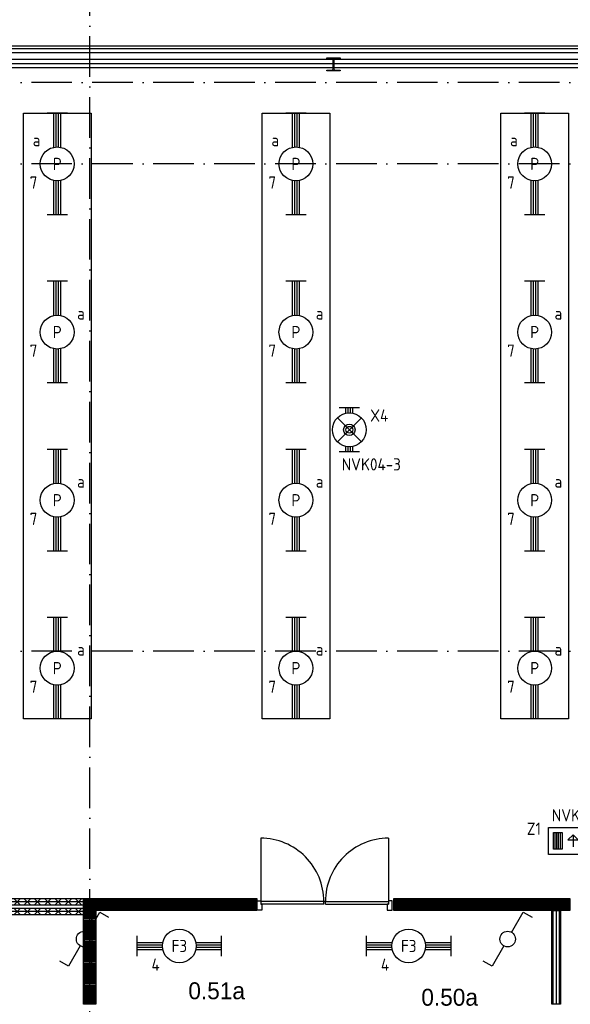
# Model space of a CAD drawing. Header units: millimetres. Extents: x -6587 to 112313, y 244 to 84344.
# Tile 23 of 58: x 17014 to 25145, y 60918 to 75463. Entities that reach past the tile are written whole.
import ezdxf
from ezdxf.enums import TextEntityAlignment as Align

# ---------------------------------------------------------------- set-up
doc = ezdxf.new("R2010")
doc.units = ezdxf.units.MM
doc.header["$LTSCALE"] = 100
doc.linetypes.add('DASHDOT', pattern=[9, 6, -1.5, 0, -1.5])
doc.layers.get('0').update_dxf_attribs({"linetype": 'CONTINUOUS'})
for name, color, linetype in [('AL$7----_STRAMIEN', 1, 'DASHDOT'), ('ALXA7---_KALKZVUIL', 1, 'CONTINUOUS'), ('BOUW', 8, 'CONTINUOUS'), ('EB63101-_ATTRIB', 2, 'CONTINUOUS'), ('EB63202-_ATTRIB', 2, 'CONTINUOUS'), ('EB63501-_ATTRIB', 2, 'CONTINUOUS'), ('EL63101-_LICHT-ARM', 3, 'CONTINUOUS'), ('EL63102-_LICHT-SCH', 3, 'CONTINUOUS'), ('EL63202-_NOODVRL-TXT', 3, 'CONTINUOUS'), ('EL63501-_NOODVRL-ARM', 3, 'CONTINUOUS'), ('KABELGOOT', 8, 'CONTINUOUS'), ('LIJN025', 10, 'CONTINUOUS')]:
    doc.layers.add(name, color=color, linetype=linetype)
doc.styles.add('1_8', font='iso', dxfattribs={"width": 0.7, "height": 1.8})
doc.styles.add('BURO-025', font='BUROFONT.shx', dxfattribs={"height": 250})
doc.styles.get("Standard").update_dxf_attribs({"font": 'iso.shx'})
doc.styles.add('TECHNIC', font='technic_.ttf')

# ---------------------------------------------------------------- blocks, each defined once
blk = doc.blocks.new('EJ3T20')
at = {"color": 0}
for p, q in [((-6.25, -1.5), (-6.25, 1.5)), ((6.25, -1.5), (6.25, 1.5)), ((-6.25, 0.52), (-2.44, 0.52)), ((-6.25, 0.17), (-2.49, 0.17)), ((2.44, 0.52), (6.25, 0.52)), ((2.49, 0.17), (6.25, 0.17)), ((-6.25, -0.17), (-2.49, -0.17)), ((-6.25, -0.52), (-2.44, -0.52)), ((2.44, -0.52), (6.25, -0.52)), ((2.49, -0.17), (6.25, -0.17))]:
    blk.add_line(p, q, dxfattribs=at)
blk.add_circle((0, 0), 2.5, dxfattribs=at)
at = {"color": 6, "style": '1_8'}
for tag, flags, p in [('SCHAK', 8, (3.5, 2.75)), ('A_CODE', 8, (0, 0)), ('GROEP', 8, (-3.5, -2.75)), ('KAST', 9, (3.5, -2.75))]:
    blk.add_attdef(tag, text='', height=1.8, dxfattribs=dict(at, flags=flags)).set_placement(p, align=Align.MIDDLE)
blk = doc.blocks.new('ES3SW')
for points in [[(0.58, 1), (2.31, 4), (3.61, 3.25)], [(-0.58, -1), (-2.31, -4), (-3.61, -3.25)]]:
    blk.add_lwpolyline(points)
blk.add_circle((0, 0), 1.15)
at = {"style": '1_8'}
for tag, flags, p in [('SCHAK', 8, (3, 5.5)), ('KAST', 9, (-3, 0.5)), ('M_CODE', 9, (0, 0)), ('DOEL', 9, (-3, -2)), ('GROEP', 9, (-3, -4.5))]:
    blk.add_attdef(tag, text='', height=1.8, dxfattribs=dict(at, flags=flags)).set_placement(p, align=Align.MIDDLE_CENTER)
blk = doc.blocks.new('ES3N026')
for p, q in [((-1.5, 0.75), (-1, 0.25)), ((0.38, -0.88), (0.38, 0.87)), ((2.25, 1.25), (2.25, -1.25)), ((2.5, 1.25), (2.5, -1.25)), ((2.75, 1.25), (2.75, -1.25)), ((3, 1.25), (3, -1.25))]:
    blk.add_line(p, q)
for points in [[(4.01, 2.01), (4.01, -1.98), (-3.99, -1.98), (-3.99, 2.01)], [(3.25, -1.25), (2, -1.25), (2, 1.25), (3.25, 1.25)], [(0.38, -0.88), (1.12, -0.13), (-0.37, -0.13)]]:
    blk.add_lwpolyline(points, close=True)
for points in [[(-0.75, 1.5), (-2.5, -0.25), (-3.5, -0.25)], [(-1.25, 1), (-2.25, 1), (-2.75, 0.5)], [(-2, 0.25), (-1.25, -0.5), (-1.25, -1.5)]]:
    blk.add_lwpolyline(points)
at = {"color": 2, "style": '1_8', "flags": 8}
blk.add_attdef('NUMMER', text='', height=1.8, dxfattribs=at).set_placement((4, 3.75), align=Align.MIDDLE)
at = {"style": '1_8'}
for tag, flags, p in [('A_CODE', 8, (-3.5, 2.75)), ('SCHAK', 8, (3.5, 2.75)), ('GROEP', 8, (-3.5, -2.75)), ('KAST', 9, (3.5, -2.75))]:
    blk.add_attdef(tag, text='', height=1.8, dxfattribs=dict(at, flags=flags)).set_placement(p, align=Align.MIDDLE_CENTER)
blk = doc.blocks.new('EJ3T30')
at = {"color": 0}
for p, q in [((-7.5, -1.5), (-7.5, 1.5)), ((7.5, -1.5), (7.5, 1.5)), ((-7.5, 0.52), (-2.44, 0.52)), ((-7.5, 0.17), (-2.49, 0.17)), ((2.44, 0.52), (7.5, 0.52)), ((2.49, 0.17), (7.5, 0.17)), ((-7.5, -0.18), (-2.49, -0.18)), ((-7.5, -0.53), (-2.44, -0.53)), ((2.44, -0.53), (7.5, -0.53)), ((2.49, -0.18), (7.5, -0.18))]:
    blk.add_line(p, q, dxfattribs=at)
blk.add_circle((0, 0), 2.5, dxfattribs=at)
at = {"color": 6, "style": '1_8'}
for tag, flags, p in [('SCHAK', 8, (3.5, 2.75)), ('A_CODE', 8, (0, 0)), ('GROEP', 8, (-3.5, -2.75)), ('KAST', 9, (3.5, -2.75))]:
    blk.add_attdef(tag, text='', height=1.8, dxfattribs=dict(at, flags=flags)).set_placement(p, align=Align.MIDDLE)
blk = doc.blocks.new('EJ3T01')
at = {"color": 0}
for p, q in [((-3.25, -1.5), (-3.25, 1.5)), ((-1.77, 1.77), (1.77, -1.77)), ((1.77, 1.77), (-1.77, -1.77)), ((3.25, -1.5), (3.25, 1.5)), ((-3.25, 0.52), (-2.44, 0.52)), ((-3.25, 0.17), (-2.49, 0.17)), ((2.44, 0.52), (3.25, 0.52)), ((2.49, 0.17), (3.25, 0.17)), ((-3.25, -0.17), (-2.49, -0.17)), ((-3.25, -0.52), (-2.44, -0.52)), ((2.44, -0.52), (3.25, -0.52)), ((2.49, -0.17), (3.25, -0.17))]:
    blk.add_line(p, q, dxfattribs=at)
at = {"color": 6}
blk.add_lwpolyline([(1.77, -1.77), (1.75, -1.75)], dxfattribs=at)
at = {"color": 0}
for radius in [2.5, 0.85, 0.5]:
    blk.add_circle((0, 0), radius, dxfattribs=at)
at = {"color": 6, "style": '1_8'}
for tag, flags, p in [('A_CODE', 8, (-3.5, 2.75)), ('SCHAK', 8, (3.5, 2.75)), ('GROEP', 8, (-3.5, -2.75)), ('KAST', 9, (3.5, -2.75))]:
    blk.add_attdef(tag, text='', height=1.8, dxfattribs=dict(at, flags=flags)).set_placement(p, align=Align.MIDDLE)
blk = doc.blocks.new('*U79')
at = {"layer": 'ALXA7---_KALKZVUIL', "color": 0}
for p, q in [((5054, 63030), (5154, 63130)), ((5154, 63030), (5054, 63130)), ((5205, 63030), (5305, 63130)), ((5305, 63030), (5205, 63130)), ((5357, 63030), (5457, 63130)), ((5457, 63030), (5357, 63130)), ((5508, 63030), (5608, 63130)), ((5608, 63030), (5508, 63130)), ((5659, 63030), (5759, 63130)), ((5759, 63030), (5659, 63130)), ((5810, 63030), (5910, 63130)), ((5910, 63030), (5810, 63130)), ((5962, 63030), (6062, 63130)), ((6062, 63030), (5962, 63130)), ((6113, 63030), (6213, 63130)), ((6213, 63030), (6113, 63130)), ((6264, 63030), (6364, 63130)), ((6364, 63030), (6264, 63130)), ((6415, 63030), (6515, 63130)), ((6515, 63030), (6415, 63130)), ((6566, 63030), (6666, 63130)), ((6666, 63030), (6566, 63130)), ((6718, 63030), (6818, 63130)), ((6818, 63030), (6718, 63130)), ((6869, 63030), (6969, 63130)), ((6969, 63030), (6869, 63130)), ((7020, 63030), (7120, 63130)), ((7120, 63030), (7020, 63130)), ((7171, 63030), (7271, 63130)), ((7271, 63030), (7171, 63130)), ((7322, 63030), (7422, 63130)), ((7422, 63030), (7322, 63130)), ((7474, 63030), (7574, 63130)), ((7574, 63030), (7474, 63130)), ((7625, 63030), (7725, 63130)), ((7725, 63030), (7625, 63130)), ((7776, 63030), (7876, 63130)), ((7876, 63030), (7776, 63130)), ((7927, 63030), (8027, 63130)), ((8027, 63030), (7927, 63130)), ((8078, 63030), (8178, 63130)), ((8178, 63030), (8078, 63130)), ((8230, 63030), (8330, 63130)), ((8330, 63030), (8230, 63130)), ((8381, 63030), (8481, 63130)), ((8481, 63030), (8381, 63130)), ((8532, 63030), (8632, 63130)), ((8632, 63030), (8532, 63130)), ((8683, 63030), (8783, 63130)), ((8783, 63030), (8683, 63130)), ((8834, 63030), (8934, 63130)), ((8934, 63030), (8834, 63130)), ((8986, 63030), (9086, 63130)), ((9086, 63030), (8986, 63130)), ((9137, 63030), (9237, 63130)), ((9237, 63030), (9137, 63130)), ((9288, 63030), (9388, 63130)), ((9388, 63030), (9288, 63130)), ((9439, 63030), (9539, 63130)), ((9539, 63030), (9439, 63130)), ((9590, 63030), (9690, 63130)), ((9690, 63030), (9590, 63130)), ((9742, 63030), (9842, 63130)), ((9842, 63030), (9742, 63130)), ((9893, 63030), (9993, 63130)), ((9993, 63030), (9893, 63130)), ((10044, 63030), (10144, 63130)), ((10144, 63030), (10044, 63130)), ((10195, 63030), (10295, 63130)), ((10295, 63030), (10195, 63130)), ((10347, 63030), (10447, 63130)), ((10447, 63030), (10347, 63130)), ((10498, 63030), (10598, 63130)), ((10598, 63030), (10498, 63130)), ((10649, 63030), (10749, 63130)), ((10749, 63030), (10649, 63130)), ((10800, 63030), (10900, 63130)), ((10900, 63030), (10800, 63130)), ((10951, 63030), (11051, 63130)), ((11051, 63030), (10951, 63130)), ((11103, 63030), (11203, 63130)), ((11203, 63030), (11103, 63130)), ((11254, 63030), (11354, 63130)), ((11354, 63030), (11254, 63130)), ((11405, 63030), (11505, 63130)), ((11505, 63030), (11405, 63130)), ((11556, 63030), (11656, 63130)), ((11656, 63030), (11556, 63130)), ((11707, 63030), (11807, 63130)), ((11807, 63030), (11707, 63130)), ((11859, 63030), (11959, 63130)), ((11959, 63030), (11859, 63130)), ((12010, 63030), (12110, 63130)), ((12110, 63030), (12010, 63130)), ((12161, 63030), (12261, 63130)), ((12261, 63030), (12161, 63130)), ((12312, 63030), (12412, 63130)), ((12412, 63030), (12312, 63130)), ((12463, 63030), (12563, 63130)), ((12563, 63030), (12463, 63130)), ((12615, 63030), (12715, 63130)), ((12715, 63030), (12615, 63130)), ((12766, 63030), (12866, 63130)), ((12866, 63030), (12766, 63130)), ((12917, 63030), (13017, 63130)), ((13017, 63030), (12917, 63130)), ((13068, 63030), (13168, 63130)), ((13168, 63030), (13068, 63130)), ((13219, 63030), (13319, 63130)), ((13319, 63030), (13219, 63130)), ((13371, 63030), (13471, 63130)), ((13471, 63030), (13371, 63130)), ((13522, 63030), (13622, 63130)), ((13622, 63030), (13522, 63130)), ((13673, 63030), (13773, 63130)), ((13773, 63030), (13673, 63130)), ((13824, 63030), (13924, 63130)), ((13924, 63030), (13824, 63130)), ((13976, 63030), (14076, 63130)), ((14076, 63030), (13976, 63130)), ((14127, 63030), (14227, 63130)), ((14227, 63030), (14127, 63130)), ((14278, 63030), (14378, 63130)), ((14378, 63030), (14278, 63130)), ((14429, 63030), (14529, 63130)), ((14529, 63030), (14429, 63130)), ((14580, 63030), (14680, 63130)), ((14680, 63030), (14580, 63130)), ((14732, 63030), (14832, 63130)), ((14832, 63030), (14732, 63130)), ((14883, 63030), (14983, 63130)), ((14983, 63030), (14883, 63130)), ((15034, 63030), (15134, 63130)), ((15134, 63030), (15034, 63130)), ((15185, 63030), (15285, 63130)), ((15285, 63030), (15185, 63130)), ((15336, 63030), (15436, 63130)), ((15436, 63030), (15336, 63130)), ((15488, 63030), (15588, 63130)), ((15588, 63030), (15488, 63130)), ((15639, 63030), (15739, 63130)), ((15739, 63030), (15639, 63130)), ((15790, 63030), (15890, 63130)), ((15890, 63030), (15790, 63130)), ((15941, 63030), (16041, 63130)), ((16041, 63030), (15941, 63130)), ((16092, 63030), (16192, 63130)), ((16192, 63030), (16092, 63130)), ((16244, 63030), (16344, 63130)), ((16344, 63030), (16244, 63130)), ((16395, 63030), (16495, 63130)), ((16495, 63030), (16395, 63130)), ((16546, 63030), (16646, 63130)), ((16646, 63030), (16546, 63130)), ((16697, 63030), (16797, 63130)), ((16797, 63030), (16697, 63130)), ((16848, 63030), (16948, 63130)), ((16948, 63030), (16848, 63130)), ((17000, 63030), (17100, 63130)), ((17100, 63030), (17000, 63130)), ((17151, 63030), (17251, 63130)), ((17251, 63030), (17151, 63130)), ((17302, 63030), (17402, 63130)), ((17402, 63030), (17302, 63130))]:
    blk.add_line(p, q, dxfattribs=at)
blk = doc.blocks.new('*U80')
at = {"layer": 'ALXA7---_KALKZVUIL', "color": 0}
for p, q in [((5054, 62887), (5154, 62987)), ((5154, 62887), (5054, 62987)), ((5205, 62887), (5305, 62987)), ((5305, 62887), (5205, 62987)), ((5357, 62887), (5457, 62987)), ((5457, 62887), (5357, 62987)), ((5508, 62887), (5608, 62987)), ((5608, 62887), (5508, 62987)), ((5659, 62887), (5759, 62987)), ((5759, 62887), (5659, 62987)), ((5810, 62887), (5910, 62987)), ((5910, 62887), (5810, 62987)), ((5962, 62887), (6062, 62987)), ((6062, 62887), (5962, 62987)), ((6113, 62887), (6213, 62987)), ((6213, 62887), (6113, 62987)), ((6264, 62887), (6364, 62987)), ((6364, 62887), (6264, 62987)), ((6415, 62887), (6515, 62987)), ((6515, 62887), (6415, 62987)), ((6566, 62887), (6666, 62987)), ((6666, 62887), (6566, 62987)), ((6718, 62887), (6818, 62987)), ((6818, 62887), (6718, 62987)), ((6869, 62887), (6969, 62987)), ((6969, 62887), (6869, 62987)), ((7020, 62887), (7120, 62987)), ((7120, 62887), (7020, 62987)), ((7171, 62887), (7271, 62987)), ((7271, 62887), (7171, 62987)), ((7322, 62887), (7422, 62987)), ((7422, 62887), (7322, 62987)), ((7474, 62887), (7574, 62987)), ((7574, 62887), (7474, 62987)), ((7625, 62887), (7725, 62987)), ((7725, 62887), (7625, 62987)), ((7776, 62887), (7876, 62987)), ((7876, 62887), (7776, 62987)), ((7927, 62887), (8027, 62987)), ((8027, 62887), (7927, 62987)), ((8078, 62887), (8178, 62987)), ((8178, 62887), (8078, 62987)), ((8230, 62887), (8330, 62987)), ((8330, 62887), (8230, 62987)), ((8381, 62887), (8481, 62987)), ((8481, 62887), (8381, 62987)), ((8532, 62887), (8632, 62987)), ((8632, 62887), (8532, 62987)), ((8683, 62887), (8783, 62987)), ((8783, 62887), (8683, 62987)), ((8834, 62887), (8934, 62987)), ((8934, 62887), (8834, 62987)), ((8986, 62887), (9086, 62987)), ((9086, 62887), (8986, 62987)), ((9137, 62887), (9237, 62987)), ((9237, 62887), (9137, 62987)), ((9288, 62887), (9388, 62987)), ((9388, 62887), (9288, 62987)), ((9439, 62887), (9539, 62987)), ((9539, 62887), (9439, 62987)), ((9590, 62887), (9690, 62987)), ((9690, 62887), (9590, 62987)), ((9742, 62887), (9842, 62987)), ((9842, 62887), (9742, 62987)), ((9893, 62887), (9993, 62987)), ((9993, 62887), (9893, 62987)), ((10044, 62887), (10144, 62987)), ((10144, 62887), (10044, 62987)), ((10195, 62887), (10295, 62987)), ((10295, 62887), (10195, 62987)), ((10347, 62887), (10447, 62987)), ((10447, 62887), (10347, 62987)), ((10498, 62887), (10598, 62987)), ((10598, 62887), (10498, 62987)), ((10649, 62887), (10749, 62987)), ((10749, 62887), (10649, 62987)), ((10800, 62887), (10900, 62987)), ((10900, 62887), (10800, 62987)), ((10951, 62887), (11051, 62987)), ((11051, 62887), (10951, 62987)), ((11103, 62887), (11203, 62987)), ((11203, 62887), (11103, 62987)), ((11254, 62887), (11354, 62987)), ((11354, 62887), (11254, 62987)), ((11405, 62887), (11505, 62987)), ((11505, 62887), (11405, 62987)), ((11556, 62887), (11656, 62987)), ((11656, 62887), (11556, 62987)), ((11707, 62887), (11807, 62987)), ((11807, 62887), (11707, 62987)), ((11859, 62887), (11959, 62987)), ((11959, 62887), (11859, 62987)), ((12010, 62887), (12110, 62987)), ((12110, 62887), (12010, 62987)), ((12161, 62887), (12261, 62987)), ((12261, 62887), (12161, 62987)), ((12312, 62887), (12412, 62987)), ((12412, 62887), (12312, 62987)), ((12463, 62887), (12563, 62987)), ((12563, 62887), (12463, 62987)), ((12615, 62887), (12715, 62987)), ((12715, 62887), (12615, 62987)), ((12766, 62887), (12866, 62987)), ((12866, 62887), (12766, 62987)), ((12917, 62887), (13017, 62987)), ((13017, 62887), (12917, 62987)), ((13068, 62887), (13168, 62987)), ((13168, 62887), (13068, 62987)), ((13219, 62887), (13319, 62987)), ((13319, 62887), (13219, 62987)), ((13371, 62887), (13471, 62987)), ((13471, 62887), (13371, 62987)), ((13522, 62887), (13622, 62987)), ((13622, 62887), (13522, 62987)), ((13673, 62887), (13773, 62987)), ((13773, 62887), (13673, 62987)), ((13824, 62887), (13924, 62987)), ((13924, 62887), (13824, 62987)), ((13976, 62887), (14076, 62987)), ((14076, 62887), (13976, 62987)), ((14127, 62887), (14227, 62987)), ((14227, 62887), (14127, 62987)), ((14278, 62887), (14378, 62987)), ((14378, 62887), (14278, 62987)), ((14429, 62887), (14529, 62987)), ((14529, 62887), (14429, 62987)), ((14580, 62887), (14680, 62987)), ((14680, 62887), (14580, 62987)), ((14732, 62887), (14832, 62987)), ((14832, 62887), (14732, 62987)), ((14883, 62887), (14983, 62987)), ((14983, 62887), (14883, 62987)), ((15034, 62887), (15134, 62987)), ((15134, 62887), (15034, 62987)), ((15185, 62887), (15285, 62987)), ((15285, 62887), (15185, 62987)), ((15336, 62887), (15436, 62987)), ((15436, 62887), (15336, 62987)), ((15488, 62887), (15588, 62987)), ((15588, 62887), (15488, 62987)), ((15639, 62887), (15739, 62987)), ((15739, 62887), (15639, 62987)), ((15790, 62887), (15890, 62987)), ((15890, 62887), (15790, 62987)), ((15941, 62887), (16041, 62987)), ((16041, 62887), (15941, 62987)), ((16092, 62887), (16192, 62987)), ((16192, 62887), (16092, 62987)), ((16244, 62887), (16344, 62987)), ((16344, 62887), (16244, 62987)), ((16395, 62887), (16495, 62987)), ((16495, 62887), (16395, 62987)), ((16546, 62887), (16646, 62987)), ((16646, 62887), (16546, 62987)), ((16697, 62887), (16797, 62987)), ((16797, 62887), (16697, 62987)), ((16848, 62887), (16948, 62987)), ((16948, 62887), (16848, 62987)), ((17000, 62887), (17100, 62987)), ((17100, 62887), (17000, 62987)), ((17151, 62887), (17251, 62987)), ((17251, 62887), (17151, 62987)), ((17302, 62887), (17402, 62987)), ((17402, 62887), (17302, 62987))]:
    blk.add_line(p, q, dxfattribs=at)
blk = doc.blocks.new('HEA200')
at = {"color": 0, "linetype": 'Continuous'}
blk.add_lwpolyline([(3.25, 67, -0.41421356), (21.25, 85), (100, 85), (100, 95), (-100, 95), (-100, 85), (-21.25, 85, -0.41421356), (-3.25, 67), (-3.25, -67, -0.41421356), (-21.25, -85), (-100, -85), (-100, -95), (100, -95), (100, -85), (21.25, -85, -0.41421356), (3.25, -67)], format="xyb", close=True, dxfattribs=at)
blk = doc.blocks.new('XREF')
at = {"layer": 'BOUW'}
h = blk.add_hatch(dxfattribs=at)
h.set_pattern_fill('PREFBET', color=256, style=0)
h.set_pattern_definition([(45, (156872.58, 13048.05), (-106.06602, 106.06602), [])])
h.paths.add_polyline_path([(174300, 76134), (174300, 76314), (176860, 76314), (176860, 76294), (176860, 76134), (174480, 76134)])
h = blk.add_hatch(dxfattribs=at)
h.set_pattern_fill('RASTER50', color=256, scale=100, style=0)
h.set_pattern_definition([(0, (156872.577, 13048.048), (0, 20), [])])
h.paths.add_polyline_path([(174300, 76134), (174300, 76314), (176860, 76314), (176860, 76294), (176860, 76134), (174480, 76134)])
h = blk.add_hatch(dxfattribs=at)
h.set_pattern_fill('PREFBET', color=256, style=0)
h.set_pattern_definition([(45, (154957.58, 13048.05), (-106.06602, 106.06602), [])])
h.paths.add_polyline_path([(178880, 76134), (178880, 76314), (181480, 76314), (181480, 76134)])
h = blk.add_hatch(dxfattribs=at)
h.set_pattern_fill('RASTER50', color=256, scale=100, style=0)
h.set_pattern_definition([(0, (154957.577, 13048.048), (0, 20), [])])
h.paths.add_polyline_path([(178880, 76134), (178880, 76314), (181480, 76314), (181480, 76134)])
h = blk.add_hatch(dxfattribs=at)
h.set_pattern_fill('PREFBET', color=256, style=0)
h.set_pattern_definition([(45, (154957.58, 13048.05), (-106.06602, 106.06602), [])])
h.paths.add_polyline_path([(180859, 76314), (181295, 76314), (181295, 76134), (181130, 76134), (180859, 76294)])
h = blk.add_hatch(dxfattribs=at)
h.set_pattern_fill('PREFBET', color=256, style=0)
h.set_pattern_definition([(45, (159672.58, 65248.05), (-106.066, 106.066), [])])
h.paths.add_polyline_path([(174300, 76134), (174480, 76134), (174480, 74754), (174300, 74754), (174300, 74754)])
h = blk.add_hatch(dxfattribs=at)
h.set_pattern_fill('RASTER50', color=256, scale=100, style=0)
h.set_pattern_definition([(0, (159672.577, 65248.048), (0, 20), [])])
h.paths.add_polyline_path([(174300, 76134), (174480, 76134), (174480, 74754), (174300, 74754), (174300, 74754)])
at = {"layer": 'AL$7----_STRAMIEN', "color": 1}
for p, q in [((174390, 19143), (174390, 90958)), ((242535, 88365), (161480, 88365)), ((242535, 87165), (161456, 87165)), ((242535, 87165), (161460, 87165)), ((242535, 79965), (161096, 79965))]:
    blk.add_line(p, q, dxfattribs=at)
at = {"layer": 'BOUW'}
for p, q in [((191130, 88905), (161560, 88905)), ((177846, 76228), (177846, 76268)), ((177871, 76268), (177846, 76268)), ((177871, 76228), (177871, 76268))]:
    blk.add_line(p, q, dxfattribs=at)
for points in [[(190989, 82656), (191130, 82656), (191130, 88905), (161535, 88905), (161535, 54675), (174070, 54679)], [(190989, 82696), (191090, 82696), (191090, 88865), (161575, 88865), (161575, 54715), (174070, 54719)], [(174190, 54495), (174190, 54791), (161651, 54791), (161651, 88810), (183210, 88810)], [(174290, 54495), (174290, 54891), (161751, 54891), (161751, 88710), (183210, 88710)], [(174290, 54966), (161826, 54966), (161826, 88647), (183210, 88647)], [(176916, 77202), (176916, 76268)], [(178801, 77202), (178801, 76268)], [(174300, 76264), (161901, 76264)], [(176860, 76279), (176916, 76279), (176916, 76228), (176933, 76228), (176933, 76140), (176860, 76140), (176860, 76217), (176860, 76217), (176860, 76279), (176916, 76279)], [(177846, 76268), (176916, 76268)], [(177846, 76228), (176916, 76228)], [(177871, 76268), (178801, 76268)], [(177871, 76228), (178801, 76228)], [(178857, 76279), (178801, 76279), (178801, 76228), (178784, 76228), (178784, 76140), (178857, 76140), (178857, 76217), (178857, 76217), (178857, 76279), (178801, 76279)], [(174300, 76121), (161901, 76121)], [(181230, 76134), (181230, 74752)], [(181278, 76134), (181278, 74752)], [(181325, 76134), (181325, 74752)]]:
    blk.add_lwpolyline(points, dxfattribs=at)
for points in [[(174290, 54903), (161764, 54903), (161764, 88710), (183210, 88710), (183210, 88585), (161889, 88585), (161889, 55028), (174290, 55028)], [(174300, 76214), (161901, 76214), (161901, 76314), (174300, 76314)], [(174300, 76134), (174300, 76134), (174300, 76314), (176860, 76314), (176860, 76294), (176860, 76134), (174480, 76134), (174480, 76134)], [(178880, 76134), (178880, 76314), (181480, 76314), (181480, 76134)], [(174300, 76071), (161901, 76071), (161901, 76171), (174300, 76171)], [(174300, 76134), (174300, 76134), (174480, 76134), (174480, 74754), (174300, 74754), (174300, 74754)], [(181340, 76134), (181340, 74752), (181215, 74752), (181215, 76134)]]:
    blk.add_lwpolyline(points, close=True, dxfattribs=at)
for centre, start, end in [((176915, 76272), 359.7902, 89.9639), ((178801, 76272), 90.0361, 180.2098)]:
    blk.add_arc(centre, 931, start, end, dxfattribs=at)
at = {"layer": 'BOUW', "xscale": -1}
blk.add_blockref('HEA200', (177990, 88635), dxfattribs=at)
at = {"layer": 'BOUW'}
for name in ['*U79', '*U80']:
    blk.add_blockref(name, (156873, 13185), dxfattribs=at)
at = {"layer": 'BOUW', "style": 'BURO-025'}
for s, p in [('0.51a', (175846, 74825)), ('0.50a', (179287, 74729))]:
    blk.add_text(s, height=250, dxfattribs=at).set_placement(p)
at = {"layer": 'BOUW', "style": 'TECHNIC'}
for tag, p in [('TKC', (236229, 52185)), ('BALIE', (236229, 51894))]:
    blk.add_attdef(tag, text='', height=250, dxfattribs=at).set_placement(p, align=Align.CENTER)
at = {"layer": 'KABELGOOT', "color": 8, "flags": 3}
blk.add_attdef('HULPSTUK', (188825, 76010, 3650), '', height=1, rotation=180, dxfattribs=at)
blk.add_attdef('HULPSTUK', (182644, 45781, 3650), '', height=1, dxfattribs=at)

msp = doc.modelspace()

# ---------------------------------------------------------------- linework, layer by layer
at = {"layer": 'LIJN025', "color": 10}
for p, q in [((17068, 65134, 7000), (17068, 74084, 7000)), ((17068, 74084, 7000), (18068, 74084, 7000)), ((18068, 74084, 7000), (18068, 65134, 7000)), ((20593, 65134, 7000), (20593, 74084, 7000)), ((20593, 74084, 7000), (21593, 74084, 7000)), ((21593, 74084, 7000), (21593, 65134, 7000)), ((24119, 65134, 7000), (24119, 74084, 7000)), ((24119, 74084, 7000), (25119, 74084, 7000)), ((25119, 74084, 7000), (25119, 65134, 7000)), ((18068, 65134, 7000), (17068, 65134, 7000)), ((21593, 65134, 7000), (20593, 65134, 7000)), ((25119, 65134, 7000), (24119, 65134, 7000))]:
    msp.add_line(p, q, dxfattribs=at)

# ---------------------------------------------------------------- block references
at = {"layer": 'EL63101-_LICHT-ARM'}
msp.add_blockref('XREF', (-156342, -13832), dxfattribs=at)
ref = msp.add_blockref('EJ3T30', (17568, 73332, 7000), dxfattribs=dict(at, xscale=100, yscale=100, zscale=100, rotation=90))
ref.add_attrib('A_CODE', 'P', dxfattribs={"layer": 'EB63101-_ATTRIB', "color": 1, "height": 180, "style": '1_8', "flags": 8}).set_placement((17568, 73332, 7000), align=Align.MIDDLE)
ref.add_attrib('GROEP', '7', dxfattribs={"layer": 'EB63101-_ATTRIB', "color": 1, "height": 180, "style": '1_8', "flags": 8}).set_placement((17218, 73057, 7000), align=Align.MIDDLE)
ref.add_attrib('SCHAK', 'a', dxfattribs={"layer": 'EB63101-_ATTRIB', "color": 1, "height": 180, "style": '1_8', "flags": 8}).set_placement((17262, 73683, 7000), align=Align.MIDDLE)
ref = msp.add_blockref('EJ3T30', (21093, 73332, 7000), dxfattribs=dict(at, xscale=100, yscale=100, zscale=100, rotation=90))
ref.add_attrib('A_CODE', 'P', dxfattribs={"layer": 'EB63101-_ATTRIB', "color": 1, "height": 180, "style": '1_8', "flags": 8}).set_placement((21093, 73332, 7000), align=Align.MIDDLE)
ref.add_attrib('GROEP', '7', dxfattribs={"layer": 'EB63101-_ATTRIB', "color": 1, "height": 180, "style": '1_8', "flags": 8}).set_placement((20743, 73057, 7000), align=Align.MIDDLE)
ref.add_attrib('SCHAK', 'a', dxfattribs={"layer": 'EB63101-_ATTRIB', "color": 1, "height": 180, "style": '1_8', "flags": 8}).set_placement((20787, 73683, 7000), align=Align.MIDDLE)
ref = msp.add_blockref('EJ3T30', (24619, 73332, 7000), dxfattribs=dict(at, xscale=100, yscale=100, zscale=100, rotation=90))
ref.add_attrib('A_CODE', 'P', dxfattribs={"layer": 'EB63101-_ATTRIB', "color": 1, "height": 180, "style": '1_8', "flags": 8}).set_placement((24619, 73332, 7000), align=Align.MIDDLE)
ref.add_attrib('GROEP', '7', dxfattribs={"layer": 'EB63101-_ATTRIB', "color": 1, "height": 180, "style": '1_8', "flags": 8}).set_placement((24269, 73057, 7000), align=Align.MIDDLE)
ref.add_attrib('SCHAK', 'a', dxfattribs={"layer": 'EB63101-_ATTRIB', "color": 1, "height": 180, "style": '1_8', "flags": 8}).set_placement((24312, 73683, 7000), align=Align.MIDDLE)
ref = msp.add_blockref('EJ3T30', (17568, 70848, 7000), dxfattribs=dict(at, xscale=100, yscale=100, zscale=100, rotation=90))
ref.add_attrib('A_CODE', 'P', dxfattribs={"layer": 'EB63101-_ATTRIB', "color": 1, "height": 180, "style": '1_8', "flags": 8}).set_placement((17568, 70848, 7000), align=Align.MIDDLE)
ref.add_attrib('GROEP', '7', dxfattribs={"layer": 'EB63101-_ATTRIB', "color": 1, "height": 180, "style": '1_8', "flags": 8}).set_placement((17218, 70573, 7000), align=Align.MIDDLE)
ref.add_attrib('SCHAK', 'a', dxfattribs={"layer": 'EB63101-_ATTRIB', "color": 1, "height": 180, "style": '1_8', "flags": 8}).set_placement((17918, 71123, 7000), align=Align.MIDDLE)
ref = msp.add_blockref('EJ3T30', (21093, 70848, 7000), dxfattribs=dict(at, xscale=100, yscale=100, zscale=100, rotation=90))
ref.add_attrib('A_CODE', 'P', dxfattribs={"layer": 'EB63101-_ATTRIB', "color": 1, "height": 180, "style": '1_8', "flags": 8}).set_placement((21093, 70848, 7000), align=Align.MIDDLE)
ref.add_attrib('GROEP', '7', dxfattribs={"layer": 'EB63101-_ATTRIB', "color": 1, "height": 180, "style": '1_8', "flags": 8}).set_placement((20743, 70573, 7000), align=Align.MIDDLE)
ref.add_attrib('SCHAK', 'a', dxfattribs={"layer": 'EB63101-_ATTRIB', "color": 1, "height": 180, "style": '1_8', "flags": 8}).set_placement((21443, 71123, 7000), align=Align.MIDDLE)
ref = msp.add_blockref('EJ3T30', (24619, 70848, 7000), dxfattribs=dict(at, xscale=100, yscale=100, zscale=100, rotation=90))
ref.add_attrib('A_CODE', 'P', dxfattribs={"layer": 'EB63101-_ATTRIB', "color": 1, "height": 180, "style": '1_8', "flags": 8}).set_placement((24619, 70848, 7000), align=Align.MIDDLE)
ref.add_attrib('GROEP', '7', dxfattribs={"layer": 'EB63101-_ATTRIB', "color": 1, "height": 180, "style": '1_8', "flags": 8}).set_placement((24269, 70573, 7000), align=Align.MIDDLE)
ref.add_attrib('SCHAK', 'a', dxfattribs={"layer": 'EB63101-_ATTRIB', "color": 1, "height": 180, "style": '1_8', "flags": 8}).set_placement((24969, 71123, 7000), align=Align.MIDDLE)
ref = msp.add_blockref('EJ3T30', (17568, 68364, 7000), dxfattribs=dict(at, xscale=100, yscale=100, zscale=100, rotation=90))
ref.add_attrib('A_CODE', 'P', dxfattribs={"layer": 'EB63101-_ATTRIB', "color": 1, "height": 180, "style": '1_8', "flags": 8}).set_placement((17568, 68364, 7000), align=Align.MIDDLE)
ref.add_attrib('GROEP', '7', dxfattribs={"layer": 'EB63101-_ATTRIB', "color": 1, "height": 180, "style": '1_8', "flags": 8}).set_placement((17218, 68089, 7000), align=Align.MIDDLE)
ref.add_attrib('SCHAK', 'a', dxfattribs={"layer": 'EB63101-_ATTRIB', "color": 1, "height": 180, "style": '1_8', "flags": 8}).set_placement((17918, 68639, 7000), align=Align.MIDDLE)
ref = msp.add_blockref('EJ3T30', (21093, 68364, 7000), dxfattribs=dict(at, xscale=100, yscale=100, zscale=100, rotation=90))
ref.add_attrib('A_CODE', 'P', dxfattribs={"layer": 'EB63101-_ATTRIB', "color": 1, "height": 180, "style": '1_8', "flags": 8}).set_placement((21093, 68364, 7000), align=Align.MIDDLE)
ref.add_attrib('GROEP', '7', dxfattribs={"layer": 'EB63101-_ATTRIB', "color": 1, "height": 180, "style": '1_8', "flags": 8}).set_placement((20743, 68089, 7000), align=Align.MIDDLE)
ref.add_attrib('SCHAK', 'a', dxfattribs={"layer": 'EB63101-_ATTRIB', "color": 1, "height": 180, "style": '1_8', "flags": 8}).set_placement((21443, 68639, 7000), align=Align.MIDDLE)
ref = msp.add_blockref('EJ3T30', (24619, 68364, 7000), dxfattribs=dict(at, xscale=100, yscale=100, zscale=100, rotation=90))
ref.add_attrib('A_CODE', 'P', dxfattribs={"layer": 'EB63101-_ATTRIB', "color": 1, "height": 180, "style": '1_8', "flags": 8}).set_placement((24619, 68364, 7000), align=Align.MIDDLE)
ref.add_attrib('GROEP', '7', dxfattribs={"layer": 'EB63101-_ATTRIB', "color": 1, "height": 180, "style": '1_8', "flags": 8}).set_placement((24269, 68089, 7000), align=Align.MIDDLE)
ref.add_attrib('SCHAK', 'a', dxfattribs={"layer": 'EB63101-_ATTRIB', "color": 1, "height": 180, "style": '1_8', "flags": 8}).set_placement((24969, 68639, 7000), align=Align.MIDDLE)
ref = msp.add_blockref('EJ3T30', (17568, 65884, 7000), dxfattribs=dict(at, xscale=100, yscale=100, zscale=100, rotation=90))
ref.add_attrib('A_CODE', 'P', dxfattribs={"layer": 'EB63101-_ATTRIB', "color": 1, "height": 180, "style": '1_8', "flags": 8}).set_placement((17568, 65884, 7000), align=Align.MIDDLE)
ref.add_attrib('GROEP', '7', dxfattribs={"layer": 'EB63101-_ATTRIB', "color": 1, "height": 180, "style": '1_8', "flags": 8}).set_placement((17218, 65609, 7000), align=Align.MIDDLE)
ref.add_attrib('SCHAK', 'a', dxfattribs={"layer": 'EB63101-_ATTRIB', "color": 1, "height": 180, "style": '1_8', "flags": 8}).set_placement((17918, 66159, 7000), align=Align.MIDDLE)
ref = msp.add_blockref('EJ3T30', (21093, 65884, 7000), dxfattribs=dict(at, xscale=100, yscale=100, zscale=100, rotation=90))
ref.add_attrib('A_CODE', 'P', dxfattribs={"layer": 'EB63101-_ATTRIB', "color": 1, "height": 180, "style": '1_8', "flags": 8}).set_placement((21093, 65884, 7000), align=Align.MIDDLE)
ref.add_attrib('GROEP', '7', dxfattribs={"layer": 'EB63101-_ATTRIB', "color": 1, "height": 180, "style": '1_8', "flags": 8}).set_placement((20743, 65609, 7000), align=Align.MIDDLE)
ref.add_attrib('SCHAK', 'a', dxfattribs={"layer": 'EB63101-_ATTRIB', "color": 1, "height": 180, "style": '1_8', "flags": 8}).set_placement((21443, 66159, 7000), align=Align.MIDDLE)
ref = msp.add_blockref('EJ3T30', (24619, 65884, 7000), dxfattribs=dict(at, xscale=100, yscale=100, zscale=100, rotation=90))
ref.add_attrib('A_CODE', 'P', dxfattribs={"layer": 'EB63101-_ATTRIB', "color": 1, "height": 180, "style": '1_8', "flags": 8}).set_placement((24619, 65884, 7000), align=Align.MIDDLE)
ref.add_attrib('GROEP', '7', dxfattribs={"layer": 'EB63101-_ATTRIB', "color": 1, "height": 180, "style": '1_8', "flags": 8}).set_placement((24269, 65609, 7000), align=Align.MIDDLE)
ref.add_attrib('SCHAK', 'a', dxfattribs={"layer": 'EB63101-_ATTRIB', "color": 1, "height": 180, "style": '1_8', "flags": 8}).set_placement((24969, 66159, 7000), align=Align.MIDDLE)
ref = msp.add_blockref('EJ3T20', (19371, 61780, 3500), dxfattribs=dict(at, xscale=100, yscale=100, zscale=100))
ref.add_attrib('A_CODE', 'F3', dxfattribs={"layer": 'EB63101-_ATTRIB', "color": 1, "height": 180, "style": '1_8', "flags": 8}).set_placement((19371, 61780, 3500), align=Align.MIDDLE)
ref.add_attrib('GROEP', '4', dxfattribs={"layer": 'EB63101-_ATTRIB', "color": 1, "height": 180, "style": '1_8', "flags": 8}).set_placement((19021, 61505, 3500), align=Align.MIDDLE)
ref = msp.add_blockref('EJ3T20', (22759, 61780, 3500), dxfattribs=dict(at, xscale=100, yscale=100, zscale=100))
ref.add_attrib('A_CODE', 'F3', dxfattribs={"layer": 'EB63101-_ATTRIB', "color": 1, "height": 180, "style": '1_8', "flags": 8}).set_placement((22759, 61780, 3500), align=Align.MIDDLE)
ref.add_attrib('GROEP', '4', dxfattribs={"layer": 'EB63101-_ATTRIB', "color": 1, "height": 180, "style": '1_8', "flags": 8}).set_placement((22409, 61505, 3500), align=Align.MIDDLE)
at = {"layer": 'EL63102-_LICHT-SCH', "xscale": 100, "yscale": 100, "zscale": 100}
for p in [(17965, 61881, 1050), (24220, 61881, 1050)]:
    msp.add_blockref('ES3SW', p, dxfattribs=at)
at = {"layer": 'EL63202-_NOODVRL-TXT'}
ref = msp.add_blockref('ES3N026', (25223, 63333), dxfattribs=dict(at, xscale=100, yscale=100, zscale=100, rotation=180))
ref.add_attrib('A_CODE', 'Z1', dxfattribs={"layer": 'EB63202-_ATTRIB', "color": 1, "height": 180, "style": '1_8', "flags": 8}).set_placement((24608, 63511), align=Align.MIDDLE_CENTER)
ref.add_attrib('GROEP', 'NVK04-2', dxfattribs={"layer": 'EB63202-_ATTRIB', "color": 1, "height": 180, "style": '1_8', "flags": 8}).set_placement((25308, 63710), align=Align.MIDDLE_CENTER)
at = {"layer": 'EL63501-_NOODVRL-ARM'}
ref = msp.add_blockref('EJ3T01', (21882, 69405, 3500), dxfattribs=dict(at, xscale=100, yscale=100, zscale=100, rotation=90))
ref.add_attrib('A_CODE', 'X4', dxfattribs={"layer": 'EB63501-_ATTRIB', "color": 1, "height": 180, "style": '1_8', "flags": 8}).set_placement((22323, 69616, 3500), align=Align.MIDDLE)
ref.add_attrib('GROEP', 'NVK04-3', dxfattribs={"layer": 'EB63501-_ATTRIB', "color": 1, "height": 180, "style": '1_8', "flags": 8}).set_placement((22206, 68894, 3500), align=Align.MIDDLE)

doc.saveas('drawing.dxf')
